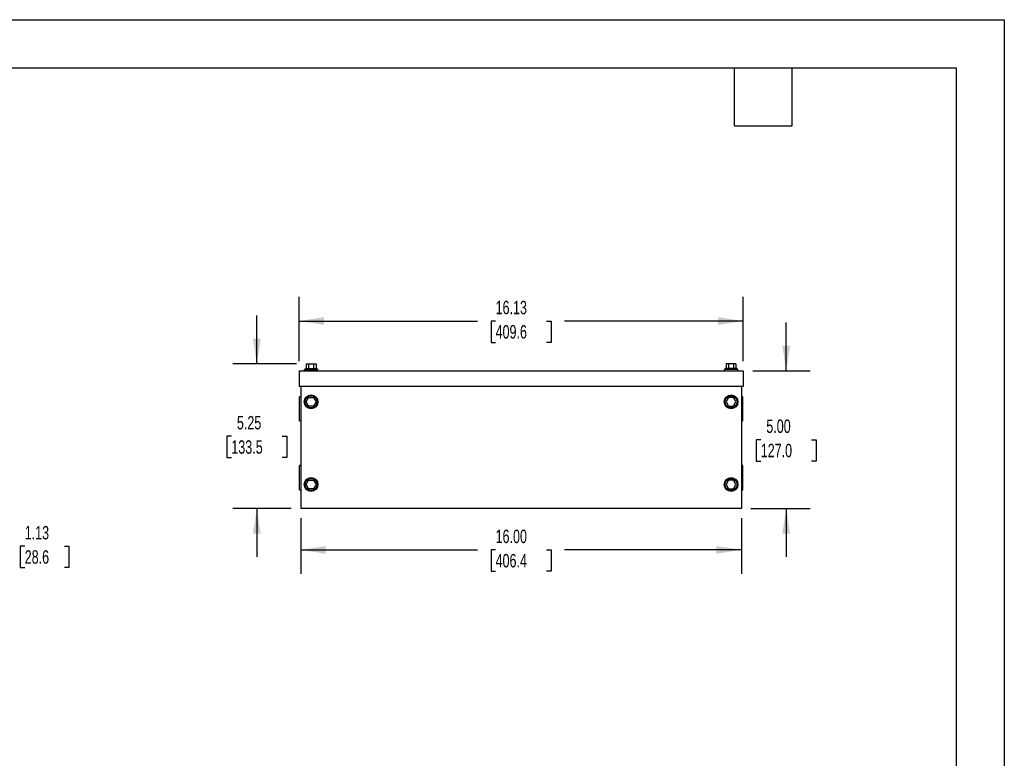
# Model space of a CAD drawing. Header units: inches. Extents: x 0 to 77, y 0 to 59.5.
# Tile 10 of 10: x 41.2 to 77, y 32.7 to 59.5. Entities that reach past the tile are written whole.
import ezdxf

# ---------------------------------------------------------------- set-up
doc = ezdxf.new("R2010")
doc.units = ezdxf.units.IN
doc.header["$LTSCALE"] = 7
doc.header["$MEASUREMENT"] = 0
doc.layers.add('DIMENSIONS', color=140, linetype='Continuous', lineweight=25)
doc.layers.add('TEXT', color=140, linetype='Continuous', lineweight=25)
doc.styles.add('SLDTEXTSTYLE0', font='TXT', dxfattribs={"width": 0.7})
doc.dimstyles.new('SLDDIMSTYLE0', dxfattribs={"dimtxt": 0.486111, "dimasz": 0.91, "dimexe": 0, "dimexo": 0.0625, "dimgap": 0.121528, "dimtad": 0, "dimtih": 1, "dimtoh": 1, "dimrnd": 1e-09, "dimzin": 4, "dimdsep": 46, "dimtxsty": 'SLDTEXTSTYLE0', "dimsah": 1, "dimcen": 0.09, "dimadec": 0, "dimazin": 1, "dimtfac": 1, "dimtofl": 0, "dimtmove": 0, "dimatfit": 3, "dimfxl": 0, "dimfrac": 2, "dimtolj": 1, "dimtzin": 12, "dimarcsym": 0})
doc.dimstyles.new('SLDDIMSTYLE1', dxfattribs={"dimtxt": 0.486111, "dimasz": 0.91, "dimexe": 0, "dimexo": 0.0625, "dimgap": 0.121528, "dimtad": 0, "dimtih": 1, "dimtoh": 1, "dimrnd": 1e-09, "dimzin": 12, "dimdsep": 46, "dimtxsty": 'SLDTEXTSTYLE0', "dimsah": 1, "dimcen": 0.09, "dimadec": 0, "dimazin": 3, "dimtfac": 1, "dimtmove": 0, "dimatfit": 0, "dimfxl": 0, "dimfrac": 2, "dimtolj": 1, "dimtzin": 12, "dimarcsym": 0})
doc.dimstyles.new('SLDDIMSTYLE2', dxfattribs={"dimtxt": 0.486111, "dimasz": 0.91, "dimexe": 0, "dimexo": 0.0625, "dimgap": 0.121528, "dimtad": 0, "dimtih": 1, "dimtoh": 1, "dimrnd": 1e-09, "dimzin": 4, "dimdsep": 46, "dimtxsty": 'SLDTEXTSTYLE0', "dimsah": 1, "dimcen": 0.09, "dimadec": 0, "dimazin": 1, "dimtfac": 1, "dimtmove": 0, "dimatfit": 0, "dimfxl": 0, "dimfrac": 2, "dimtolj": 1, "dimtzin": 12, "dimarcsym": 0})
doc.dimstyles.new('SLDDIMSTYLE4', dxfattribs={"dimtxt": 0.486111, "dimasz": 0.91, "dimexe": 0, "dimexo": 0.0625, "dimgap": 0.121528, "dimtad": 0, "dimtih": 1, "dimtoh": 1, "dimrnd": 1e-09, "dimzin": 12, "dimdsep": 46, "dimtxsty": 'SLDTEXTSTYLE0', "dimsah": 1, "dimcen": 0.09, "dimadec": 0, "dimazin": 3, "dimtfac": 1, "dimtofl": 0, "dimtmove": 0, "dimatfit": 3, "dimfxl": 0, "dimfrac": 2, "dimtolj": 1, "dimtzin": 12, "dimarcsym": 0})

# ---------------------------------------------------------------- blocks, each defined once
blk = doc.blocks.new('_D_3')
at = {"layer": 'DIMENSIONS'}
for p, q in [((39.374, 42.88), (39.374, 44.63)), ((35.898, 42.88), (40.249, 42.88)), ((36.423, 41.755), (37.446, 41.755)), ((37.866, 41.755), (40.249, 41.755)), ((39.374, 40.392), (39.374, 41.755)), ((40.552, 40.392), (39.374, 40.392)), ((41.428, 40.391), (41.265, 40.391)), ((41.265, 40.391), (41.265, 39.617)), ((42.873, 40.391), (43.036, 40.391)), ((43.036, 40.391), (43.036, 39.617)), ((41.265, 39.617), (41.428, 39.617)), ((43.036, 39.617), (42.873, 39.617))]:
    blk.add_line(p, q, dxfattribs=at)
for points in [[(39.374, 42.88), (39.514, 43.79), (39.234, 43.79)], [(39.374, 41.755), (39.234, 40.845), (39.514, 40.845)]]:
    blk.add_solid(points, dxfattribs=at)
at = {"layer": 'DIMENSIONS', "char_height": 0.4861, "attachment_point": 1, "style": 'SLDTEXTSTYLE0'}
for s, insert in [('1.13', (41.428, 41.126)), ('28.6', (41.428, 40.244))]:
    blk.add_mtext(s, dxfattribs=dict(at, insert=insert))
blk = doc.blocks.new('_D_5')
at = {"layer": 'DIMENSIONS'}
for p, q in [((51.39, 47.105), (51.39, 49.439)), ((67.515, 47.105), (67.515, 49.439)), ((51.39, 48.564), (57.869, 48.564)), ((58.527, 48.563), (58.364, 48.563)), ((58.364, 48.563), (58.364, 47.79)), ((60.377, 48.563), (60.54, 48.563)), ((60.54, 48.563), (60.54, 47.79)), ((67.515, 48.564), (61.035, 48.564)), ((58.364, 47.79), (58.527, 47.79)), ((60.54, 47.79), (60.377, 47.79))]:
    blk.add_line(p, q, dxfattribs=at)
for points in [[(51.39, 48.564), (52.3, 48.424), (52.3, 48.704)], [(67.515, 48.564), (66.605, 48.704), (66.605, 48.424)]]:
    blk.add_solid(points, dxfattribs=at)
at = {"layer": 'DIMENSIONS', "char_height": 0.4861, "attachment_point": 1, "style": 'SLDTEXTSTYLE0'}
for s, insert in [('16.13', (58.527, 49.298)), ('409.6', (58.527, 48.416))]:
    blk.add_mtext(s, dxfattribs=dict(at, insert=insert))
blk = doc.blocks.new('_D_6')
at = {"layer": 'DIMENSIONS'}
for p, q in [((69.081, 46.755), (69.081, 48.505)), ((67.865, 46.755), (69.956, 46.755)), ((68.156, 44.254), (67.993, 44.254)), ((67.993, 44.254), (67.993, 43.481)), ((70.005, 44.254), (70.169, 44.254)), ((70.169, 44.254), (70.169, 43.481)), ((67.993, 43.481), (68.156, 43.481)), ((70.169, 43.481), (70.005, 43.481)), ((67.802, 41.755), (69.956, 41.755)), ((69.081, 41.755), (69.081, 40.005))]:
    blk.add_line(p, q, dxfattribs=at)
for points in [[(69.081, 46.755), (69.221, 47.665), (68.941, 47.665)], [(69.081, 41.755), (68.941, 40.845), (69.221, 40.845)]]:
    blk.add_solid(points, dxfattribs=at)
at = {"layer": 'DIMENSIONS', "char_height": 0.4861, "attachment_point": 1, "style": 'SLDTEXTSTYLE0'}
for s, insert in [('5.00', (68.358, 44.99)), ('127.0', (68.156, 44.108))]:
    blk.add_mtext(s, dxfattribs=dict(at, insert=insert))
blk = doc.blocks.new('_D_7')
at = {"layer": 'DIMENSIONS'}
for p, q in [((51.452, 41.405), (51.452, 39.383)), ((67.452, 41.405), (67.452, 39.383)), ((51.452, 40.258), (57.869, 40.258)), ((58.527, 40.257), (58.364, 40.257)), ((58.364, 40.257), (58.364, 39.484)), ((60.377, 40.257), (60.54, 40.257)), ((60.54, 40.257), (60.54, 39.484)), ((67.452, 40.258), (61.035, 40.258)), ((58.364, 39.484), (58.527, 39.484)), ((60.54, 39.484), (60.377, 39.484))]:
    blk.add_line(p, q, dxfattribs=at)
for points in [[(51.452, 40.258), (52.362, 40.118), (52.362, 40.398)], [(67.452, 40.258), (66.542, 40.398), (66.542, 40.118)]]:
    blk.add_solid(points, dxfattribs=at)
at = {"layer": 'DIMENSIONS', "char_height": 0.4861, "attachment_point": 1, "style": 'SLDTEXTSTYLE0'}
for s, insert in [('16.00', (58.527, 40.992)), ('406.4', (58.527, 40.11))]:
    blk.add_mtext(s, dxfattribs=dict(at, insert=insert))
blk = doc.blocks.new('_D_8')
at = {"layer": 'DIMENSIONS'}
for p, q in [((49.856, 47.01), (49.856, 48.76)), ((51.297, 47.01), (48.981, 47.01)), ((48.931, 44.382), (48.768, 44.382)), ((48.768, 44.382), (48.768, 43.609)), ((50.78, 44.382), (50.944, 44.382)), ((50.944, 44.382), (50.944, 43.609)), ((48.768, 43.609), (48.931, 43.609)), ((50.944, 43.609), (50.78, 43.609)), ((51.102, 41.755), (48.981, 41.755)), ((49.856, 41.755), (49.856, 40.005))]:
    blk.add_line(p, q, dxfattribs=at)
for points in [[(49.856, 47.01), (49.996, 47.92), (49.716, 47.92)], [(49.856, 41.755), (49.716, 40.845), (49.996, 40.845)]]:
    blk.add_solid(points, dxfattribs=at)
at = {"layer": 'DIMENSIONS', "char_height": 0.4861, "attachment_point": 1, "style": 'SLDTEXTSTYLE0'}
for s, insert in [('5.25', (49.133, 45.117)), ('133.5', (48.931, 44.235))]:
    blk.add_mtext(s, dxfattribs=dict(at, insert=insert))

msp = doc.modelspace()

# ---------------------------------------------------------------- linework, layer by layer
at = {"color": 7, "linetype": 'Continuous'}
for p, q in [((0.001, 59.501), (77.001, 59.501)), ((77.001, 59.501), (77.001, 0.001))]:
    msp.add_line(p, q, dxfattribs=at)
for p, q in [((51.608, 46.842), (51.608, 46.805)), ((51.608, 46.842), (52.046, 46.842)), ((51.647, 47.01), (51.647, 46.842)), ((51.647, 47.01), (51.737, 47.01)), ((51.737, 47.01), (51.737, 46.842)), ((51.737, 47.01), (51.917, 47.01)), ((51.917, 47.01), (51.917, 46.842)), ((51.917, 47.01), (52.007, 47.01)), ((52.007, 47.01), (52.007, 46.842)), ((52.046, 46.805), (52.046, 46.842)), ((66.858, 46.842), (66.858, 46.805)), ((67.296, 46.842), (66.858, 46.842)), ((66.897, 47.01), (66.897, 46.842)), ((66.987, 47.01), (66.897, 47.01)), ((66.987, 47.01), (66.987, 46.842)), ((67.167, 47.01), (66.987, 47.01)), ((67.167, 47.01), (67.167, 46.842)), ((67.257, 47.01), (67.167, 47.01)), ((67.257, 47.01), (67.257, 46.842)), ((67.296, 46.805), (67.296, 46.842)), ((51.39, 46.755), (51.39, 46.193)), ((51.39, 46.755), (67.515, 46.755)), ((51.577, 46.805), (51.577, 46.755)), ((51.577, 46.805), (52.077, 46.805)), ((52.077, 46.755), (52.077, 46.805)), ((66.827, 46.805), (66.827, 46.755)), ((67.327, 46.805), (66.827, 46.805)), ((67.327, 46.755), (67.327, 46.805)), ((67.515, 46.755), (67.515, 46.193)), ((67.515, 46.193), (51.39, 46.193)), ((51.452, 46.193), (51.452, 41.755)), ((67.452, 46.193), (67.452, 41.755)), ((51.452, 45.818), (51.402, 45.818)), ((51.402, 45.38), (51.402, 45.818)), ((51.647, 45.63), (51.737, 45.787)), ((51.737, 45.787), (51.917, 45.787)), ((51.917, 45.787), (52.007, 45.63)), ((66.987, 45.787), (66.897, 45.63)), ((67.167, 45.787), (66.987, 45.787)), ((67.257, 45.63), (67.167, 45.787)), ((67.502, 45.818), (67.452, 45.818)), ((67.502, 45.38), (67.502, 45.818)), ((51.737, 45.474), (51.647, 45.63)), ((51.917, 45.474), (51.737, 45.474)), ((52.007, 45.63), (51.917, 45.474)), ((66.897, 45.63), (66.987, 45.474)), ((66.987, 45.474), (67.167, 45.474)), ((67.167, 45.474), (67.257, 45.63)), ((51.402, 44.943), (51.402, 45.38)), ((67.502, 44.943), (67.502, 45.38)), ((51.402, 44.943), (51.452, 44.943)), ((67.452, 44.943), (67.502, 44.943)), ((51.452, 43.318), (51.402, 43.318)), ((51.402, 42.88), (51.402, 43.318)), ((67.502, 43.318), (67.452, 43.318)), ((67.502, 42.88), (67.502, 43.318)), ((51.402, 42.443), (51.402, 42.88)), ((51.647, 42.63), (51.737, 42.787)), ((51.737, 42.474), (51.647, 42.63)), ((51.737, 42.787), (51.917, 42.787)), ((51.917, 42.787), (52.007, 42.63)), ((52.007, 42.63), (51.917, 42.474)), ((66.987, 42.787), (66.897, 42.63)), ((66.897, 42.63), (66.987, 42.474)), ((67.167, 42.787), (66.987, 42.787)), ((67.257, 42.63), (67.167, 42.787)), ((67.167, 42.474), (67.257, 42.63)), ((67.502, 42.443), (67.502, 42.88)), ((51.402, 42.443), (51.452, 42.443)), ((51.917, 42.474), (51.737, 42.474)), ((66.987, 42.474), (67.167, 42.474)), ((67.452, 42.443), (67.502, 42.443)), ((67.452, 41.755), (51.452, 41.755))]:
    msp.add_line(p, q)
for centre, radius in [((51.827, 45.63), 0.25), ((51.827, 45.63), 0.219), ((67.077, 45.63), 0.25), ((67.077, 45.63), 0.219), ((51.827, 42.63), 0.25), ((51.827, 42.63), 0.219), ((67.077, 42.63), 0.25), ((67.077, 42.63), 0.219)]:
    msp.add_circle(centre, radius)
at = {"layer": 'TEXT'}
for p, q in [((1.75, 57.75), (75.25, 57.75)), ((67.2, 55.65), (67.2, 57.75)), ((69.3, 55.65), (69.3, 57.75)), ((75.25, 57.75), (75.25, 1.75)), ((67.2, 55.65), (69.3, 55.65))]:
    msp.add_line(p, q, dxfattribs=at)

# ---------------------------------------------------------------- dimensions: what is measured, and where the dimension line sits
at = {"layer": 'DIMENSIONS'}
for base, p1, p2, dimstyle, picture, middle in [((67.514554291, 48.563683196), (51.389554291, 46.755366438), (67.514554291, 46.755366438), 'SLDDIMSTYLE4', '_D_5', (59.452054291, 48.563683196)), ((51.452, 40.258), (67.452, 41.755), (51.452, 41.755), 'SLDDIMSTYLE0', '_D_7', (59.452, 40.258))]:
    dim = msp.add_linear_dim(base=base, p1=p1, p2=p2, dimstyle=dimstyle, dxfattribs=at)
    dim.commit()
    dim.dimension.update_dxf_attribs({"geometry": picture, "text_midpoint": middle, "dimtype": 160})
for base, p1, p2, dimstyle, picture, middle in [((49.8557, 41.7554), (51.6466, 47.0099), (51.4521, 41.7554), 'SLDDIMSTYLE1', '_D_8', (49.8557, 44.3826)), ((69.081, 41.755), (67.515, 46.755), (67.452, 41.755), 'SLDDIMSTYLE2', '_D_6', (69.081, 44.255)), ((39.374105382, 41.755366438), (35.548117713, 42.880366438), (36.073117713, 41.755366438), 'SLDDIMSTYLE1', '_D_3', (39.374105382, 40.391534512))]:
    dim = msp.add_linear_dim(base=base, p1=p1, p2=p2, angle=90, dimstyle=dimstyle, dxfattribs=at)
    dim.commit()
    dim.dimension.update_dxf_attribs({"geometry": picture, "text_midpoint": middle, "dimtype": 160})

doc.saveas('drawing.dxf')
